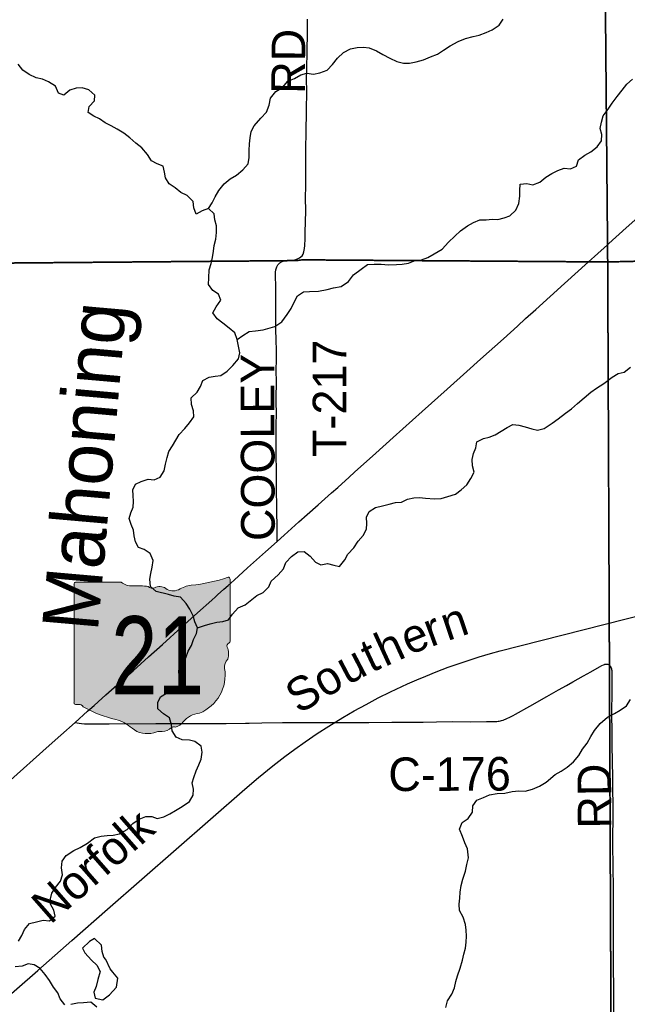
# Model space of a CAD drawing. Header units: feet. Extents: x 2113747 to 2516209, y 960708 to 1356798.
# Tile 127 of 253: x 2323162 to 2328583, y 1162361 to 1171152. Entities that reach past the tile are written whole.
import ezdxf
from ezdxf.enums import TextEntityAlignment as Align

# ---------------------------------------------------------------- set-up
doc = ezdxf.new("R2010")
doc.units = ezdxf.units.FT
doc.header["$LTSCALE"] = 50
doc.header["$MEASUREMENT"] = 0
doc.linetypes.add('OhDOT_USTN3', pattern=[0.22, 0.165, -0.055])
doc.linetypes.add('rr2', pattern=[0])
for name, color, linetype in [('0_Xref', 7, 'Continuous'), ('GM_X_County_Road', 3, 'Continuous'), ('GM_X_County_Road_Text', 3, 'Continuous'), ('GM_X_Minor_Lake', 5, 'Continuous'), ('GM_X_Minor_River', 5, 'Continuous'), ('GM_X_Minor_River_Text', 5, 'Continuous'), ('GM_X_Rail_Line', 251, 'rr2'), ('GM_X_Rail_Line_Text', 251, 'Continuous'), ('GM_X_State_Location', 251, 'Continuous'), ('GM_X_State_Route', 1, 'Continuous'), ('GM_X_State_Shield', 251, 'Continuous'), ('GM_X_Township', 251, 'OhDOT_USTN3'), ('GM_X_Township_Road', 4, 'Continuous'), ('GM_X_Township_Road_Text', 4, 'Continuous')]:
    doc.layers.add(name, color=color, linetype=linetype)
doc.styles.add('Styledgn030', font='dgn030.shx')
doc.styles.add('Styledgn031', font='dgn031.shx')

# ---------------------------------------------------------------- blocks, each defined once
blk = doc.blocks.new('M1-H5_218')
at = {"layer": 'GM_X_State_Shield', "linetype": 'Continuous', "true_color": 0x1e0000}
h = blk.add_hatch(color=18, dxfattribs=at)
edge = h.paths.add_edge_path()
edge.add_line((711.5512748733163, 89.69038223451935), (711.5512748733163, 642.4292893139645))
edge.add_line((711.5512748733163, 642.4292893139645), (711.4519030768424, 642.5278091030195))
edge.add_arc((696.1098771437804, 644.7216615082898), 15.49808853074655, 351.8620861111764, 457.7380000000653)
edge.add_line((694.0231617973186, 660.0786262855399), (694.0231846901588, 660.0786317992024))
edge.add_arc((215.6435505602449, 2056.797888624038), 1476.371144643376, 275.84446944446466, 288.906452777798, ccw=False)
edge.add_line((365.980108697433, 588.1009573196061), (365.9801066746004, 588.100959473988))
edge.add_arc((403.9586955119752, 293.5157865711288), 297.0232268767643, 97.34618055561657, 120.7688527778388)
edge.add_line((252.0087886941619, 548.7294678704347), (252.0087824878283, 548.7294645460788))
edge.add_arc((204.6127072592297, 651.1715615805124), 112.8750246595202, 233.8562055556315, 294.82819166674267, ccw=False)
edge.add_line((138.0374625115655, 560.0205441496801), (138.037465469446, 560.0205424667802))
edge.add_arc((83.506273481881, 483.6645863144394), 93.82900905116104, 54.4666833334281, 119.1411305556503)
edge.add_line((37.81506425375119, 565.6169892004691), (37.8150645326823, 565.6169886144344))
edge.add_arc((17.25471621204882, 605.7913352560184), 45.12987980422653, 219.7920611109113, 297.10236944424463, ccw=False)
edge.add_line((-17.42182925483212, 576.9080659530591), (-17.42182979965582, 576.9080661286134))
edge.add_arc((-110.2402786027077, 23.03722839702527), 561.5943102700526, 80.48669166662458, 94.98826944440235)
edge.add_line((-159.0719053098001, 582.5045121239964), (-159.0719000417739, 582.5044846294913))
edge.add_arc((-162.1074610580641, 738.9084848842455), 156.4334552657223, 231.6195055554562, 271.111883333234, ccw=False)
edge.add_line((-259.2340128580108, 616.2795369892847), (-259.2015184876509, 616.2440637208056))
edge.add_line((-259.2015184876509, 616.2440637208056), (-666.9041242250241, 616.2440637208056))
edge.add_line((-666.9041242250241, 616.2440637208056), (-666.9412597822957, 616.2795633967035))
edge.add_arc((-664.6604070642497, 600.3135952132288), 16.1280634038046, 98.1301027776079, 188.1301027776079)
edge.add_line((-680.6263752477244, 598.0327424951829), (-680.6072733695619, 598.0636480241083))
edge.add_line((-680.6072733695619, 598.0636480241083), (-680.6072733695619, -458.5712582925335))
edge.add_line((-680.6072733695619, -458.5712582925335), (-680.6263743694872, -458.6079740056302))
edge.add_arc((-664.5151342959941, -460.8841950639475), 16.27123962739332, 171.9583861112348, 258.3066138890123)
edge.add_line((-667.8128957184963, -476.8177448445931), (-667.8128982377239, -476.8177416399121))
edge.add_arc((-662.0481153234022, -352.7818432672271), 124.169790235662, 267.3389944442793, 280.6038555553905)
edge.add_line((-639.1987016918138, -474.8311820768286), (-639.1987019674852, -474.831181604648))
edge.add_arc((-636.6434350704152, -519.531103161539), 44.77289778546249, 29.74838055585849, 93.27174722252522, ccw=False)
edge.add_line((-597.7710303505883, -497.315151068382), (-597.7710260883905, -497.315154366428))
edge.add_arc((-71.36636178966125, 429.8114385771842), 1066.145201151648, 240.4129222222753, 257.1985000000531)
edge.add_line((-307.596447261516, -609.8331817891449), (-307.5964406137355, -609.8331830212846))
edge.add_arc((-389.2220105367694, -933.2680402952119), 333.5758393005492, 47.18415555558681, 75.83597222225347, ccw=False)
edge.add_line((-162.5091320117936, -688.5761702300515), (-162.5091265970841, -688.5761749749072))
edge.add_arc((-28.44017917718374, -524.7737584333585), 211.673603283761, 230.7003722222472, 286.291836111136)
edge.add_line((30.94060543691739, -727.9476660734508), (30.94060344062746, -727.9476635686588))
edge.add_arc((93.86574833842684, -890.0948709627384), 173.9289818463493, 85.69512222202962, 111.2099472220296, ccw=False)
edge.add_line((106.9214873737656, -716.6565868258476), (106.9214872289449, -716.6565896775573))
edge.add_arc((109.328603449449, -603.9020136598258), 112.7802669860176, 268.7770194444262, 315.5492722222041)
edge.add_line((189.8371287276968, -682.8815425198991), (189.8371289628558, -682.8815423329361))
edge.add_arc((211.3496800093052, -706.2366200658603), 31.75294487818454, 65.75173055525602, 132.6484222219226, ccw=False)
edge.add_line((224.3903386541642, -677.2850962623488), (224.3903387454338, -677.285096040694))
edge.add_arc((197.810206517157, -560.9801045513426), 119.3036230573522, 282.8731916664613, 323.2771111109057)
edge.add_line((293.436455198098, -632.3171569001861), (293.4364594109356, -632.3171512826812))
edge.add_arc((454.0505528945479, -755.2192038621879), 202.2419381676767, 94.40312222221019, 142.576749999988, ccw=False)
edge.add_line((438.5237596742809, -553.5741685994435), (438.5237560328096, -553.574169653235))
edge.add_arc((298.347410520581, -211.9398530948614), 369.2741719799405, 292.3088861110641, 368.9858388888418)
edge.add_line((663.0894711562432, -154.2627927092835), (663.0894695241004, -154.2627859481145))
edge.add_arc((767.0788936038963, -141.6241802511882), 104.7546403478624, 136.8064972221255, 186.9295944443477, ccw=False)
edge.add_line((690.707915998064, -69.92335421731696), (690.7079167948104, -69.92335321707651))
edge.add_arc((555.3839252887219, -20.75759949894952), 143.9786581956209, 340.0329638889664, 383.6495666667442)
edge.add_line((687.2706862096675, 36.99823405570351), (687.2706862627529, 36.99823372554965))
edge.add_arc((707.9709234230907, 49.11239851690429), 23.98442842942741, 107.9439833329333, 210.3369666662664, ccw=False)
edge.add_line((700.5816322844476, 71.9301806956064), (700.5816327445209, 71.93017908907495))
edge.add_arc((695.0167986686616, 87.5547599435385), 16.58598520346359, 289.6038111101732, 367.7341305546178)
edge.add_line((711.4519046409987, 89.78684346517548), (711.4156001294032, 89.82605697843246))
edge.add_line((711.4156001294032, 89.82605697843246), (711.5512748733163, 89.69038223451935))
at = {"layer": 'GM_X_State_Shield', "color": 7, "linetype": 'Continuous', "lineweight": 13, "flags": 128}
blk.add_lwpolyline([(711.5512748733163, 89.69038223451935), (711.5512748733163, 642.4292893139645), (711.4519030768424, 642.5278091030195, 0.4979057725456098), (694.0231617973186, 660.0786262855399), (694.0231846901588, 660.0786317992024, -0.05705544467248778), (365.980108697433, 588.1009573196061), (365.9801066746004, 588.100959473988, 0.1025580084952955), (252.0087886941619, 548.7294678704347), (252.0087824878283, 548.7294645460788, -0.272499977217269), (138.0374625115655, 560.0205441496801), (138.037465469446, 560.0205424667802, 0.2899328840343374), (37.81506425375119, 565.6169892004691), (37.8150645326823, 565.6169886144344, -0.3507354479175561), (-17.42182925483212, 576.9080659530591), (-17.42182979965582, 576.9080661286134, 0.06335965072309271), (-159.0719053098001, 582.5045121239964), (-159.0719000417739, 582.5044846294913, -0.1740440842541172), (-259.2340128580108, 616.2795369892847), (-259.2015184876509, 616.2440637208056), (-666.9041242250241, 616.2440637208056), (-666.9412597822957, 616.2795633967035, 0.414213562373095), (-680.6263752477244, 598.0327424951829), (-680.6072733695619, 598.0636480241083), (-680.6072733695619, -458.5712582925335), (-680.6263743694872, -458.6079740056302, 0.3956667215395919), (-667.8128957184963, -476.8177448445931), (-667.8128982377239, -476.8177416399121, 0.05794359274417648), (-639.1987016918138, -474.8311820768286), (-639.1987019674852, -474.831181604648, -0.2844960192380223), (-597.7710303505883, -497.315151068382), (-597.7710260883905, -497.315154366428, 0.0733721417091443), (-307.596447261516, -609.8331817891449), (-307.5964406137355, -609.8331830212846, -0.1256725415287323), (-162.5091320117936, -688.5761702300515), (-162.5091265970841, -688.5761749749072, 0.2474354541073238), (30.94060543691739, -727.9476660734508), (30.94060344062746, -727.9476635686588, -0.1117916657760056), (106.9214873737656, -716.6565868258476), (106.9214872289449, -716.6565896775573, 0.2069637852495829), (189.8371287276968, -682.8815425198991), (189.8371289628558, -682.8815423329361, -0.3004743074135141), (224.3903386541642, -677.2850962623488), (224.3903387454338, -677.285096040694, 0.1781447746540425), (293.436455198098, -632.3171569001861), (293.4364594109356, -632.3171512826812, -0.213348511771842), (438.5237596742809, -553.5741685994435), (438.5237560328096, -553.574169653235, 0.3476349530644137), (663.0894711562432, -154.2627927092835), (663.0894695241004, -154.2627859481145, -0.2222582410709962), (690.707915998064, -69.92335421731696), (690.7079167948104, -69.92335321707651, 0.1926447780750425), (687.2706862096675, 36.99823405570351), (687.2706862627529, 36.99823372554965, -0.4790820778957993), (700.5816322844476, 71.9301806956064), (700.5816327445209, 71.93017908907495, 0.354758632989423), (711.4519046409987, 89.78684346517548), (711.4156001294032, 89.82605697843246), (711.5512748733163, 89.69038223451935)], format="xyb", dxfattribs=at)
at = {"layer": 'GM_X_State_Shield', "color": 9, "linetype": 'Continuous', "lineweight": 13, "style": 'Styledgn030', "width": 0.8}
blk.add_text('21', height=696.0951421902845, dxfattribs=at).set_placement((64.34074133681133, -384.0604357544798), align=Align.CENTER)
blk = doc.blocks.new('POR')
at = {"layer": 'GM_X_County_Road', "flags": 128}
for points in [[(2325936.068665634, 1164877.873536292), (2326276.482608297, 1164877.853966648), (2326482.584558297, 1164879.428766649), (2326554.598849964, 1164880.675483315), (2326577.49906663, 1164880.905141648), (2326672.052683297, 1164880.970758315), (2326761.881899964, 1164881.528499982), (2326881.501083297, 1164884.710908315), (2327020.017866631, 1164885.006183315), (2327183.89549163, 1164884.612483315), (2327328.055308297, 1164884.842141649), (2327383.238924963, 1164885.170224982), (2327407.845174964, 1164886.154474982), (2327419.623366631, 1164887.335574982), (2327432.61546663, 1164889.008799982), (2327439.439599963, 1164890.255516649), (2327452.267658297, 1164893.011416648), (2327459.583916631, 1164894.947108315), (2327474.64294163, 1164899.376233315), (2327487.63504163, 1164903.870974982), (2327496.329249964, 1164907.217424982), (2327507.680933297, 1164911.974633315), (2327536.224183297, 1164925.688516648), (2327564.045649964, 1164940.058566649), (2327584.354008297, 1164951.213399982), (2327714.045349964, 1165023.916666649), (2327865.422999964, 1165109.776074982), (2327970.672133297, 1165169.684091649), (2328039.372783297, 1165208.168266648), (2328097.115449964, 1165241.567149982), (2328191.340983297, 1165295.274391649), (2328258.335599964, 1165331.133899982), (2328336.517858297, 1165375.162683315), (2328357.449574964, 1165385.956624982), (2328371.852433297, 1165392.813566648), (2328379.628008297, 1165395.897549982), (2328383.958708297, 1165397.242691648), (2328390.750033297, 1165398.686258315), (2328395.474433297, 1165399.047149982), (2328401.31431663, 1165398.915916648), (2328406.104333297, 1165398.194133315), (2328410.599074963, 1165396.947416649), (2328414.109566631, 1165395.372616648), (2328418.899583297, 1165392.649524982)], [(2328465.356183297, 1162084.749316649), (2328461.812883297, 1162483.501799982), (2328459.614724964, 1162712.700816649), (2328459.975616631, 1162955.121591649), (2328460.139658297, 1163393.965858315), (2328455.316833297, 1163787.075308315), (2328456.333891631, 1164089.994649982), (2328450.23154163, 1164582.775816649), (2328449.608183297, 1164621.391224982), (2328448.26304163, 1164806.627074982), (2328445.736799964, 1164940.386649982), (2328447.442833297, 1165178.279874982), (2328448.16461663, 1165223.752224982), (2328448.689549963, 1165285.891208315), (2328448.722358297, 1165296.225833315), (2328448.623933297, 1165308.069641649), (2328448.492699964, 1165315.812408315), (2328448.197424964, 1165326.343883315), (2328447.96776663, 1165330.543349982), (2328447.705299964, 1165334.841241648), (2328447.541258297, 1165336.645699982), (2328447.213174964, 1165339.992149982), (2328446.950708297, 1165341.993458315), (2328446.39296663, 1165345.963266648), (2328446.032074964, 1165347.800533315), (2328445.11344163, 1165352.164041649), (2328443.93234163, 1165357.019674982), (2328443.210558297, 1165359.349066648), (2328442.029458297, 1165362.597091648), (2328440.48746663, 1165366.402858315), (2328437.895608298, 1165371.717808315), (2328435.76306663, 1165375.490766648), (2328433.958608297, 1165378.181049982), (2328431.497983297, 1165381.494691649), (2328430.34969163, 1165382.872641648), (2328427.79064163, 1165385.726966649), (2328424.73946663, 1165388.482866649), (2328422.180416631, 1165390.418558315), (2328418.899583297, 1165392.649524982)], [(2323655.884174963, 1164877.821158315), (2323691.546833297, 1164871.095449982), (2323713.692458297, 1164868.044274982), (2323740.628099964, 1164866.272624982), (2323767.104424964, 1164865.419608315), (2323961.953116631, 1164865.944541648), (2324377.99559163, 1164868.864483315), (2324558.40861663, 1164869.750308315), (2324712.509358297, 1164869.619074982), (2325003.814549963, 1164869.487841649), (2325175.763024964, 1164871.456341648), (2325209.752458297, 1164872.145316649), (2325323.400524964, 1164875.426149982), (2325506.930341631, 1164878.313283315), (2325563.032591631, 1164878.542941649), (2325705.781649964, 1164877.886774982), (2325936.068665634, 1164877.873536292)]]:
    blk.add_lwpolyline(points, dxfattribs=at)
at = {"layer": 'GM_X_Minor_Lake'}
blk.add_line((2323969.339999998, 1162679.18), (2323930.419999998, 1162760.9), dxfattribs=at)
at = {"layer": 'GM_X_Minor_Lake', "flags": 128}
blk.add_lwpolyline([(2323930.419999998, 1162760.9), (2323912.169999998, 1162782.74), (2323897.609999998, 1162832.69), (2323892.979999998, 1162888.75), (2323830.309999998, 1162948.15), (2323784.599999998, 1162923.57), (2323721.299999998, 1162862.69), (2323743.759999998, 1162820.86), (2323802.499999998, 1162755.4), (2323849.009999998, 1162709.84), (2323879.629999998, 1162654.08), (2323860.459999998, 1162581.69), (2323845.169999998, 1162519.37), (2323823.719999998, 1162471.02), (2323836.329999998, 1162417.05), (2323904.489999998, 1162401.81), (2323963.969999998, 1162446.6), (2324025.199999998, 1162513.46), (2324038.279999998, 1162595.79), (2323993.669999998, 1162649.4), (2323969.339999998, 1162679.18)], dxfattribs=at)
at = {"layer": 'GM_X_Minor_River', "flags": 128}
for points in [[(2324788.799999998, 1169446.08), (2324737.149999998, 1169415.4), (2324714.519999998, 1169471.26), (2324709.869999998, 1169529.35), (2324655.299999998, 1169580.83), (2324598.969999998, 1169610.24), (2324548.519999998, 1169651.75), (2324496.129999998, 1169687.22), (2324463.539999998, 1169738.95), (2324452.959999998, 1169790.96), (2324442.379999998, 1169842.96), (2324388.119999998, 1169866.37), (2324337.849999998, 1169891.84), (2324301.219999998, 1169947.54), (2324250.559999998, 1170007.09), (2324198.079999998, 1170050.58), (2324145.549999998, 1170098.07), (2324091.089999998, 1170139.54), (2324032.729999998, 1170172.94), (2323978.369999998, 1170204.38), (2323924.079999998, 1170231.8), (2323873.709999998, 1170265.29), (2323823.419999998, 1170290.76), (2323773.069999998, 1170322.25), (2323782.469999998, 1170376.49), (2323829.899999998, 1170427.16), (2323833.339999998, 1170477.32), (2323778.809999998, 1170524.8), (2323720.619999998, 1170542.16), (2323664.659999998, 1170539.49), (2323610.839999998, 1170522.82), (2323557.349999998, 1170478.08), (2323507.169999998, 1170495.55), (2323480.449999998, 1170559.39), (2323418.039999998, 1170596.74), (2323365.759999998, 1170622.19), (2323309.659999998, 1170631.56), (2323245.319999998, 1170662.88), (2323188.879999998, 1170702.31), (2323148.279999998, 1170755.97)], [(2324846.589999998, 1169464.8), (2324880.019999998, 1169515.32), (2324905.399999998, 1169569.74), (2324938.739999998, 1169628.27), (2324986.079999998, 1169686.96), (2325039.589999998, 1169729.7), (2325097.199999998, 1169764.46), (2325152.669999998, 1169811.21), (2325200.069999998, 1169863.9), (2325209.419999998, 1169922.15), (2325210.719999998, 1169984.31), (2325212.069999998, 1170042.47), (2325217.459999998, 1170096.66), (2325228.829999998, 1170152.93), (2325254.239999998, 1170205.35), (2325313.479999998, 1170272.2), (2325362.869999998, 1170326.91), (2325388.189999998, 1170387.36), (2325399.459999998, 1170451.64), (2325446.799999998, 1170510.34), (2325506.379999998, 1170547.13), (2325555.769999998, 1170601.84), (2325613.479999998, 1170626.58), (2325671.109999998, 1170659.33), (2325722.939999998, 1170673.98), (2325785.019999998, 1170666.7), (2325840.899999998, 1170677.38), (2325904.629999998, 1170700.18), (2325954.059999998, 1170750.88), (2325997.429999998, 1170807.53), (2326050.829999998, 1170860.28), (2326114.479999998, 1170891.11), (2326172.339999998, 1170903.81), (2326230.299999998, 1170906.51), (2326280.369999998, 1170899.07), (2326344.649999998, 1170873.77), (2326400.989999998, 1170842.36), (2326463.359999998, 1170809.01), (2326525.709999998, 1170777.67), (2326585.849999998, 1170764.35), (2326639.859999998, 1170762.97), (2326699.719999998, 1170775.72), (2326763.519999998, 1170792.51), (2326827.209999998, 1170819.31), (2326888.929999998, 1170844.1), (2326944.509999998, 1170880.84), (2327004.069999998, 1170919.64), (2327075.649999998, 1170956.57), (2327139.339999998, 1170983.38), (2327207.149999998, 1171000.22), (2327262.999999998, 1171012.91), (2327322.719999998, 1171037.67), (2327376.439999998, 1171062.37), (2327439.979999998, 1171103.22), (2327475.389999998, 1171155.76)], [(2325101.669999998, 1168297.06), (2325153.259999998, 1168333.75), (2325208.859999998, 1168368.49), (2325266.799999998, 1168373.17), (2325334.699999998, 1168382), (2325438.349999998, 1168411.27), (2325499.859999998, 1168454.1), (2325547.139999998, 1168518.81), (2325584.519999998, 1168573.37), (2325609.889999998, 1168629.8), (2325641.249999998, 1168686.3), (2325694.849999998, 1168721.01), (2325748.819999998, 1168723.66), (2325826.749999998, 1168728.58), (2325904.569999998, 1168743.53), (2325962.399999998, 1168758.24), (2326030.249999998, 1168771.08), (2326095.759999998, 1168813.94), (2326141.069999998, 1168874.62), (2326208.499999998, 1168925.53), (2326266.039999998, 1168966.3), (2326323.999999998, 1168968.99), (2326386.009999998, 1168967.71), (2326452.059999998, 1168962.48), (2326523.999999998, 1168967.33), (2326575.989999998, 1168967.94), (2326631.859999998, 1168978.63), (2326689.599999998, 1169001.36), (2326747.509999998, 1169008.06), (2326803.279999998, 1169028.76), (2326860.899999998, 1169061.52), (2326932.439999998, 1169102.46), (2326987.719999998, 1169165.25), (2327045.129999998, 1169218.06), (2327096.569999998, 1169266.77), (2327158.069999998, 1169311.6), (2327209.739999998, 1169340.28), (2327267.459999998, 1169365.01), (2327325.449999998, 1169365.7), (2327377.369999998, 1169372.32), (2327429.399999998, 1169368.93), (2327483.239999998, 1169381.59), (2327535.039999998, 1169400.25), (2327588.459999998, 1169451), (2327615.799999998, 1169509.45), (2327623.049999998, 1169575.7), (2327624.479999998, 1169627.84), (2327627.839999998, 1169684.01), (2327687.789999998, 1169688.73), (2327739.909999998, 1169677.31), (2327801.619999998, 1169702.1), (2327855.119999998, 1169746.83), (2327908.759999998, 1169777.53), (2327962.439999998, 1169806.23), (2328020.219999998, 1169824.96), (2328076.259999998, 1169821.61), (2328129.989999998, 1169844.3), (2328147.359999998, 1169900.64), (2328204.899999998, 1169941.41), (2328258.549999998, 1169972.12), (2328314.039999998, 1170016.88), (2328353.449999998, 1170069.47), (2328356.819999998, 1170125.64), (2328342.219999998, 1170179.6), (2328353.589999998, 1170235.88), (2328368.939999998, 1170294.2), (2328412.259999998, 1170352.84), (2328449.659999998, 1170407.41), (2328492.989999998, 1170466.06), (2328536.359999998, 1170522.71), (2328577.739999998, 1170577.33), (2328629.229999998, 1170622.05)], [(2324612.109999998, 1164721.22), (2324557.819999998, 1164746.63), (2324523.189999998, 1164802.35), (2324516.589999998, 1164856.4), (2324499.889999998, 1164918.34), (2324445.499999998, 1164953.78), (2324394.989999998, 1164999.29), (2324394.349999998, 1165055.41), (2324417.779999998, 1165105.79), (2324473.389999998, 1165138.51), (2324531.299999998, 1165147.22), (2324598.979999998, 1165174.07), (2324592.339999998, 1165230.11), (2324583.669999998, 1165290.14), (2324583.079999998, 1165342.26), (2324602.489999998, 1165394.6), (2324643.819999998, 1165453.21), (2324665.129999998, 1165513.6), (2324694.549999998, 1165564.06), (2324711.939999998, 1165618.39), (2324739.319999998, 1165672.83), (2324748.739999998, 1165723.05), (2324724.139999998, 1165776.89), (2324709.549999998, 1165828.83), (2324680.879999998, 1165888.63), (2324646.299999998, 1165940.34), (2324595.689999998, 1165995.87), (2324541.579999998, 1166005.26), (2324489.409999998, 1166020.67), (2324381.129999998, 1166047.47), (2324328.619999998, 1166092.96), (2324323.889999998, 1166157.05), (2324333.319999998, 1166207.27), (2324342.689999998, 1166263.5), (2324353.999999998, 1166323.78), (2324325.279999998, 1166387.58), (2324272.889999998, 1166423.05), (2324222.719999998, 1166438.5), (2324194.139999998, 1166490.28), (2324183.529999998, 1166544.27), (2324176.959999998, 1166594.31), (2324156.379999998, 1166646.18), (2324137.799999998, 1166698.09), (2324155.229999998, 1166748.4), (2324174.659999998, 1166798.74), (2324178.069999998, 1166850.91), (2324175.479999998, 1166902.99), (2324170.899999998, 1166955.05), (2324194.329999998, 1167005.45), (2324246.039999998, 1167030.11), (2324307.819999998, 1167048.88), (2324361.879999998, 1167043.49), (2324415.589999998, 1167068.19), (2324450.949999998, 1167124.73), (2324464.259999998, 1167185.02), (2324477.609999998, 1167243.31), (2324493.019999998, 1167295.61), (2324524.449999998, 1167346.09), (2324555.849999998, 1167398.58), (2324585.279999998, 1167449.05), (2324636.669999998, 1167501.77), (2324676.099999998, 1167552.34), (2324715.499999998, 1167604.93), (2324712.899999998, 1167659.02), (2324696.269999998, 1167714.96), (2324691.569999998, 1167777.04), (2324745.019999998, 1167825.78), (2324776.429999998, 1167878.27), (2324795.829999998, 1167930.62), (2324853.499999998, 1167959.36), (2324905.379999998, 1167969.99), (2324957.299999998, 1167976.62), (2325012.869999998, 1168013.36), (2325064.299999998, 1168064.08), (2325113.639999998, 1168122.8), (2325125.029999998, 1168177.05), (2325114.349999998, 1168237.07), (2325101.669999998, 1168297.06), (2325081.029999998, 1168354.95), (2325030.539999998, 1168398.46), (2324976.059999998, 1168441.93), (2324923.619999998, 1168481.39), (2324885.019999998, 1168535.07), (2324914.429999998, 1168587.54), (2324955.739999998, 1168648.16), (2324937.159999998, 1168700.07), (2324884.769999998, 1168735.54), (2324846.189999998, 1168787.2), (2324849.519999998, 1168847.38), (2324852.719999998, 1168917.58), (2324870.089999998, 1168973.93), (2324881.479999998, 1169028.18), (2324890.849999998, 1169084.43), (2324898.259999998, 1169136.64), (2324913.649999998, 1169190.94), (2324918.949999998, 1169253.15), (2324918.299999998, 1169311.28), (2324903.689999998, 1169365.24), (2324897.089999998, 1169419.29), (2324846.589999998, 1169464.8), (2324788.799999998, 1169446.08)], [(2324748.739999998, 1165723.05), (2324810.499999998, 1165743.82), (2324862.329999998, 1165758.46), (2324920.159999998, 1165773.17), (2324974.109999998, 1165777.81), (2325025.909999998, 1165794.45), (2325061.329999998, 1165844.98), (2325112.709999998, 1165899.71), (2325174.379999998, 1165928.49), (2325277.439999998, 1166009.89), (2325335.109999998, 1166038.63), (2325386.529999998, 1166089.35), (2325405.959999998, 1166139.69), (2325467.329999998, 1166194.53), (2325516.709999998, 1166249.23), (2325538.069999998, 1166305.61), (2325587.469999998, 1166358.31), (2325644.979999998, 1166401.08), (2325698.949999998, 1166403.72), (2325753.409999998, 1166362.26), (2325800.009999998, 1166308.7), (2325850.269999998, 1166285.23), (2325908.139999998, 1166295.93), (2325964.279999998, 1166282.55), (2326016.409999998, 1166271.15), (2326061.739999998, 1166329.8), (2326089.159999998, 1166380.25), (2326142.519999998, 1166437), (2326181.849999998, 1166495.59), (2326225.259999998, 1166548.22), (2326256.609999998, 1166604.72), (2326258.049999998, 1166654.85), (2326255.409999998, 1166710.95), (2326278.849999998, 1166761.34), (2326336.429999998, 1166798.09), (2326398.259999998, 1166812.86), (2326458.099999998, 1166825.59), (2326515.919999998, 1166840.3), (2326567.869999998, 1166844.92), (2326623.559999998, 1166871.63), (2326677.409999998, 1166884.29), (2326729.399999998, 1166884.91), (2326783.439999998, 1166881.53), (2326863.499999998, 1166874.46), (2326923.459999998, 1166877.17), (2326983.269999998, 1166893.91), (2327049.029999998, 1166914.73), (2327100.559999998, 1166955.43), (2327152.059999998, 1167000.13), (2327187.439999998, 1167054.68), (2327216.769999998, 1167113.15), (2327202.149999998, 1167169.11), (2327199.509999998, 1167225.21), (2327210.899999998, 1167279.46), (2327232.329999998, 1167329.83), (2327241.749999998, 1167382.07), (2327299.389999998, 1167412.81), (2327351.269999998, 1167423.44), (2327403.019999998, 1167444.1), (2327456.649999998, 1167476.81), (2327510.249999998, 1167511.52), (2327561.949999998, 1167538.18), (2327615.999999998, 1167532.81), (2327672.169999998, 1167517.43), (2327732.359999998, 1167500.1), (2327782.479999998, 1167488.66), (2327842.309999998, 1167503.4), (2327911.769999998, 1167550.33), (2327967.329999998, 1167589.07), (2328032.779999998, 1167637.95), (2328086.329999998, 1167676.67), (2328137.779999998, 1167725.38), (2328256.619999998, 1167827.02), (2328308.229999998, 1167861.7), (2328373.759999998, 1167902.57), (2328449.079999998, 1167961.59), (2328500.739999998, 1167992.27), (2328556.579999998, 1168004.96), (2328612.079999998, 1168049.71)], [(2326962.799999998, 1162333.35), (2326980.109999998, 1162393.69), (2327017.449999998, 1162452.26), (2327040.799999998, 1162508.65), (2327052.169999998, 1162564.92), (2327069.589999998, 1162615.23), (2327090.819999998, 1162683.63), (2327111.999999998, 1162756.04), (2327125.379999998, 1162810.32), (2327138.789999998, 1162862.6), (2327144.199999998, 1162914.79), (2327149.589999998, 1162968.97), (2327146.979999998, 1163023.06), (2327140.409999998, 1163073.1), (2327117.669999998, 1163138.98), (2327086.989999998, 1163198.76), (2327082.359999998, 1163254.83), (2327089.759999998, 1163309.04), (2327093.139999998, 1163363.2), (2327102.449999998, 1163423.44), (2327115.819999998, 1163479.73), (2327139.019999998, 1163550.16), (2327152.349999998, 1163608.44), (2327167.669999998, 1163668.76), (2327158.769999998, 1163748.84), (2327134.159999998, 1163802.67), (2327113.529999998, 1163858.54), (2327086.779999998, 1163926.39), (2327110.109999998, 1163984.79), (2327163.689999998, 1164021.5), (2327201.039999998, 1164078.07), (2327204.409999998, 1164134.23), (2327241.829999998, 1164184.79), (2327301.559999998, 1164207.54), (2327355.299999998, 1164230.22), (2327421.149999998, 1164243.01), (2327491.089999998, 1164247.84), (2327554.929999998, 1164260.63), (2327616.839999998, 1164267.36), (2327672.879999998, 1164264.01), (2327736.679999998, 1164280.8), (2327800.369999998, 1164307.61), (2327859.939999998, 1164344.38), (2327941.149999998, 1164413.49), (2327992.819999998, 1164442.16), (2328046.399999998, 1164478.87), (2328101.859999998, 1164525.62), (2328151.219999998, 1164582.34), (2328182.569999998, 1164638.83), (2328225.969999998, 1164691.46), (2328257.279999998, 1164751.96), (2328290.689999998, 1164804.47), (2328341.969999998, 1164867.22), (2328405.299999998, 1164926.09), (2328468.919999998, 1164958.91), (2328520.589999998, 1164987.58), (2328576.149999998, 1165026.32), (2328611.509999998, 1165082.86)], [(2323849.229999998, 1162337.02), (2323796.749999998, 1162380.5), (2323730.809999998, 1162375.72), (2323676.859999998, 1162373.09), (2323619.019999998, 1162358.37)], [(2323565.039999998, 1162357.75), (2323524.439999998, 1162411.4), (2323503.859999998, 1162463.27), (2323463.269999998, 1162514.9), (2323428.609999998, 1162574.64), (2323388.029999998, 1162626.28), (2323345.399999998, 1162681.91), (2323291.049999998, 1162713.34), (2323238.959999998, 1162722.75), (2323183.199999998, 1162702.06), (2323121.269999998, 1162697.33)], [(2323152.659999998, 1162926.2), (2323182.079999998, 1162976.65), (2323205.479999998, 1163029.04), (2323250.879999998, 1163081.69), (2323312.679999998, 1163098.44), (2323372.529999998, 1163111.17), (2323428.579999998, 1163105.81), (2323480.089999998, 1163148.51), (2323467.499999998, 1163200.48), (2323436.889999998, 1163254.24), (2323436.329999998, 1163304.34), (2323447.759999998, 1163354.59), (2323481.179999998, 1163405.08), (2323526.549999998, 1163459.73), (2323543.909999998, 1163516.07), (2323535.179999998, 1163580.11), (2323540.529999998, 1163638.29), (2323577.919999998, 1163690.85), (2323645.429999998, 1163733.73), (2323703.089999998, 1163762.47), (2323766.649999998, 1163801.3), (2323830.099999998, 1163848.14), (2323889.919999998, 1163862.86), (2323943.869999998, 1163867.51), (2323995.809999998, 1163872.12), (2324053.659999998, 1163884.83), (2324121.229999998, 1163921.7), (2324172.629999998, 1163974.41), (2324228.159999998, 1164015.16), (2324287.889999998, 1164037.9), (2324339.879999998, 1164038.52), (2324390.089999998, 1164019.06), (2324447.919999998, 1164033.76), (2324501.579999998, 1164062.46), (2324553.229999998, 1164093.13), (2324610.829999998, 1164127.88), (2324676.329999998, 1164170.74), (2324709.669999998, 1164229.26), (2324713.079999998, 1164281.41), (2324702.439999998, 1164337.41), (2324715.869999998, 1164387.69), (2324737.209999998, 1164446.06), (2324760.609999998, 1164498.46), (2324782.029999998, 1164548.82), (2324791.329999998, 1164611.06), (2324782.689999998, 1164667.09), (2324726.229999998, 1164708.52), (2324676.109999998, 1164719.96), (2324612.109999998, 1164721.22)]]:
    blk.add_lwpolyline(points, dxfattribs=at)
at = {"layer": 'GM_X_Rail_Line', "flags": 128}
blk.add_lwpolyline([(2311084.142196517, 1155295.631886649), (2311201.298041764, 1155244.410906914), (2311779.761265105, 1154993.134601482), (2312158.096510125, 1154829.541142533), (2312511.263530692, 1154680.155552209), (2312579.867239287, 1154653.363571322), (2312659.431303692, 1154623.730016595), (2312734.935977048, 1154598.561792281), (2312819.77724981, 1154574.611385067), (2312911.925426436, 1154553.09661288), (2313002.449846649, 1154535.641231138), (2313079.578276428, 1154526.304631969), (2313137.221629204, 1154520.621484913), (2313207.449094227, 1154515.750214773), (2313273.617168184, 1154513.314580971), (2313355.210928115, 1154514.938336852), (2313438.022505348, 1154518.997727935), (2313496.477736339, 1154524.680875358), (2313582.942765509, 1154535.235292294), (2313663.724647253, 1154549.443158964), (2313733.952112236, 1154564.462907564), (2313805.397394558, 1154582.730167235), (2313874.812981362, 1154603.027122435), (2313933.674151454, 1154623.730016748), (2313987.258113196, 1154643.215093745), (2314052.208369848, 1154670.007075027), (2314110.663600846, 1154695.175299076), (2314178.861370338, 1154729.680122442), (2314238.12847953, 1154761.749312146), (2314287.247111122, 1154792.19474496), (2314347.732037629, 1154830.353021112), (2314403.345694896, 1154868.105357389), (2314454.494022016, 1154906.669572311), (2314510.107679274, 1154949.699117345), (2314568.96884937, 1154998.005870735), (2314636.354740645, 1155056.05516289), (2314832.42332794, 1155228.579281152), (2314973.080044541, 1155351.819291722), (2315132.006386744, 1155490.00406575), (2315563.11371531, 1155867.527431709), (2316002.745765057, 1156251.545823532), (2316564.971424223, 1156745.573713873), (2317033.425150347, 1157155.166270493), (2317397.552526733, 1157473.422527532), (2317716.21472345, 1157753.520509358), (2318035.688798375, 1158033.212552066), (2318363.687594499, 1158320.211497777), (2318636.072733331, 1158557.685875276), (2319103.308642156, 1158967.684369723), (2319901.384920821, 1159667.929323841), (2320479.848144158, 1160174.541326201), (2320858.589328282, 1160507.817330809), (2321081.449896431, 1160701.044344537), (2321691.576369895, 1161236.072083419), (2321957.466483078, 1161469.081129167), (2322300.079086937, 1161769.882005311), (2322646.345142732, 1162073.118516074), (2322831.453374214, 1162234.276339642), (2322971.502365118, 1162357.275888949), (2323322.639690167, 1162664.165851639), (2323627.499957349, 1162931.273781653), (2323944.538397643, 1163209.748007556), (2325171.692309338, 1164282.645059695), (2325292.256223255, 1164386.159531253), (2325419.72110194, 1164490.485880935), (2325528.512781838, 1164574.109336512), (2325617.413445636, 1164640.277410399), (2325709.155683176, 1164705.227666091), (2325815.105789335, 1164777.890766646), (2325919.432139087, 1164844.870718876), (2326046.085139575, 1164921.999147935), (2326146.758037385, 1164980.048440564), (2326252.302204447, 1165039.315549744), (2326360.687945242, 1165096.147024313), (2326471.837046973, 1165151.649692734), (2326622.924606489, 1165222.394085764), (2326704.924305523, 1165257.71078739), (2326786.924004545, 1165292.21561168), (2326877.448424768, 1165328.344191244), (2326985.428226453, 1165370.155919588), (2327083.665489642, 1165404.660743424), (2327181.496813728, 1165437.947749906), (2327262.278695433, 1165463.52191434), (2327363.357532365, 1165493.967346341), (2327448.604744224, 1165517.917753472), (2329872.873073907, 1166131.697678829), (2331086.630995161, 1166439.399519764), (2332141.666726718, 1166706.507450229), (2332782.644572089, 1166868.883091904), (2333532.008158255, 1167059.67447084), (2334384.88621597, 1167274.416256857), (2334706.795925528, 1167358.851590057), (2334794.478772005, 1167384.01981497), (2334871.201262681, 1167407.970222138), (2335041.289747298, 1167463.177940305), (2335188.23970298, 1167515.950023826), (2335342.090623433, 1167576.029011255), (2335459.812963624, 1167625.553581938), (2335572.258095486, 1167677.919724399), (2335676.178506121, 1167726.632417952), (2335804.455263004, 1167791.176736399), (2335945.722071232, 1167865.869531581), (2336076.028523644, 1167939.750448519), (2336252.206094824, 1168046.918372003), (2336353.690870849, 1168113.898324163), (2336444.215291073, 1168175.195128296), (2336530.27438113, 1168236.491933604), (2336622.828496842, 1168303.877826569), (2336727.966724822, 1168384.659707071), (2336898.461148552, 1168518.619610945), (2337083.569380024, 1168663.539871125), (2337215.905527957, 1168763.400890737), (2337357.172336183, 1168862.85597124), (2337527.666759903, 1168974.895163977)], dxfattribs=at)
at = {"layer": 'GM_X_State_Route', "flags": 128}
for points in [[(2328418.840989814, 1169153.388009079), (2328572.508199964, 1169292.608916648), (2328962.107158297, 1169638.802449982), (2329174.114608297, 1169830.009416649), (2329310.36761663, 1169953.434366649), (2329527.230699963, 1170149.103266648), (2329691.206749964, 1170295.559666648), (2329893.43731663, 1170478.105233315), (2330044.093183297, 1170611.963233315), (2330189.20444163, 1170743.819924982), (2330326.40889163, 1170865.210758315), (2330493.862624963, 1171017.605466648), (2330634.938458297, 1171145.426733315), (2330884.445833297, 1171368.621824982), (2330998.782874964, 1171470.426083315), (2331087.168524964, 1171554.382608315), (2331651.242199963, 1172060.582383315), (2332210.197774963, 1172562.221799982), (2332554.389999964, 1172876.197549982), (2333063.247249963, 1173335.579833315)], [(2323051.948374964, 1164337.861608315), (2323426.553924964, 1164670.603724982), (2323529.900174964, 1164764.533983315), (2323655.884174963, 1164877.821158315), (2323768.613608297, 1164977.296024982), (2323827.176483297, 1165029.822166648), (2323863.659349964, 1165062.761733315), (2323931.638216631, 1165124.507016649), (2324057.13009163, 1165235.103908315), (2324133.01576663, 1165301.967291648), (2324174.190224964, 1165337.958033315), (2324312.608583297, 1165463.417099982), (2324437.64114163, 1165574.538924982), (2324604.96364163, 1165727.097674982), (2324749.84524163, 1165855.607916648), (2324876.977533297, 1165969.223174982), (2324908.243874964, 1165998.061699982), (2324927.371133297, 1166015.843816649), (2324982.718791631, 1166066.959199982), (2325022.220024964, 1166101.473566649), (2325075.238291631, 1166149.406541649), (2325195.743299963, 1166258.330208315), (2325356.668174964, 1166401.177691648), (2325459.522299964, 1166494.648633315), (2325521.201966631, 1166550.685266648), (2325654.010099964, 1166669.451433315), (2325726.155624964, 1166734.149466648), (2325825.827341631, 1166821.189974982), (2325943.379599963, 1166926.603149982), (2326000.269249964, 1166975.421949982), (2326101.61419163, 1167067.482133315), (2326150.203333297, 1167112.068658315), (2326339.343374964, 1167282.868841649), (2326493.476924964, 1167422.074599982), (2326753.942283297, 1167652.881224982), (2326975.759424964, 1167852.815208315), (2327152.563533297, 1168009.474999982), (2327274.085599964, 1168119.809424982), (2327479.334533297, 1168303.765749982), (2327602.98914163, 1168416.462374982), (2327675.758024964, 1168482.833633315), (2327765.948133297, 1168564.067066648), (2328024.084099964, 1168797.203083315), (2328238.42094163, 1168990.247316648), (2328291.340783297, 1169037.917824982), (2328407.088583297, 1169142.740449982), (2328418.840989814, 1169153.388009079)]]:
    blk.add_lwpolyline(points, dxfattribs=at)
at = {"layer": 'GM_X_Township', "flags": 128}
for points in [[(2298809.552371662, 1195370.559254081), (2299323.751343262, 1195370.349254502), (2300042.469905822, 1195361.869271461), (2303164.934510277, 1195327.765813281), (2305509.148972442, 1195320.509354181), (2308630.391721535, 1195310.220774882), (2313387.729105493, 1195294.539122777), (2318541.547387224, 1195277.550547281), (2322464.445061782, 1195264.619465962), (2323786.211051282, 1195265.080098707), (2328174.653641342, 1195266.609461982), (2328207.918533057, 1193014.615202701), (2328270.019257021, 1188810.468829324), (2328244.03023379, 1184236.391627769), (2328255.735384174, 1182375.384132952), (2328359.761746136, 1174454.686247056), (2328406.963701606, 1169147.714551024), (2328408.376027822, 1168988.925043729), (2328233.34529981, 1168990.140212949), (2325683.235568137, 1169007.844617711), (2325636.833735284, 1169001.657706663), (2325525.469336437, 1169000.110978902), (2322514.88788185, 1168974.462541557), (2318230.36721363, 1168931.33672589), (2313730.972370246, 1168875.470770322), (2311770.234993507, 1168874.931894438), (2309530.217540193, 1168866.870020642), (2299913.952437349, 1168806.127110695), (2299325.970550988, 1168799.366696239), (2298939.301504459, 1168800.085069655), (2298913.174567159, 1169574.758189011), (2298946.332272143, 1174137.999631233), (2298965.07823332, 1174519.167508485), (2298960.083371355, 1176941.611980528), (2298951.574551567, 1181068.281267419), (2298921.632701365, 1183253.882760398), (2298900.352900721, 1185554.379742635), (2298894.054567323, 1187465.165846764), (2298891.265178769, 1190227.111082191), (2298809.552371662, 1195370.559254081)], [(2328174.653641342, 1195266.609461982), (2330756.318839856, 1195208.406991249), (2336453.507083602, 1195161.109672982), (2338450.182976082, 1195156.874746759), (2340041.449907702, 1195153.499688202), (2340984.978020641, 1195137.559720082), (2344004.701981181, 1195133.679727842), (2347305.735379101, 1195156.479682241), (2353908.166545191, 1195164.073583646), (2353946.472097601, 1190013.629967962), (2354010.661969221, 1187061.995871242), (2354040.411909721, 1184707.640579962), (2354064.311861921, 1181402.667189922), (2354255.731479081, 1169691.230612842), (2337592.175209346, 1169175.190249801), (2337502.395791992, 1169178.998847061), (2337093.624016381, 1169168.156094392), (2336806.047346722, 1169160.528066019), (2333725.040060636, 1169120.628090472), (2332930.173006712, 1169098.445754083), (2328408.376027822, 1168988.925043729), (2328406.963701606, 1169147.714551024), (2328359.761746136, 1174454.686247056), (2328255.735384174, 1182375.384132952), (2328244.03023379, 1184236.391627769), (2328270.019257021, 1188810.468829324), (2328207.918533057, 1193014.615202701), (2328174.653641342, 1195266.609461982)], [(2328408.376027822, 1168988.925043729), (2332930.173006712, 1169098.445754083), (2333725.040060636, 1169120.628090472), (2336806.047346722, 1169160.528066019), (2337093.624016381, 1169168.156094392), (2337502.395791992, 1169178.998847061), (2337592.175209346, 1169175.190249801), (2354255.731479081, 1169691.230612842), (2354503.733285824, 1155149.611943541), (2354511.135080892, 1154715.606712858), (2354683.830622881, 1144589.580816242), (2341636.444058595, 1144533.819617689), (2338847.717211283, 1144449.996971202), (2338701.239454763, 1144445.594190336), (2331533.956504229, 1144357.964521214), (2329035.380370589, 1144312.519211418), (2328740.751452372, 1144306.70416698), (2328572.115163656, 1144328.025996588), (2328569.461898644, 1144727.636634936), (2328524.642545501, 1151477.919868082), (2328502.448618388, 1154820.567263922), (2328460.370255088, 1159751.363463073), (2328446.725761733, 1160089.794630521), (2328408.376027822, 1168988.925043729)], [(2298939.301504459, 1168800.085069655), (2299325.970550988, 1168799.366696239), (2299913.952437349, 1168806.127110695), (2309530.217540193, 1168866.870020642), (2311770.234993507, 1168874.931894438), (2313730.972370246, 1168875.470770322), (2318230.36721363, 1168931.33672589), (2322514.88788185, 1168974.462541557), (2325525.469336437, 1169000.110978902), (2325636.833735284, 1169001.657706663), (2325683.235568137, 1169007.844617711), (2328233.34529981, 1168990.140212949), (2328408.376027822, 1168988.925043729), (2328446.725761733, 1160089.794630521), (2328460.370255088, 1159751.363463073), (2328502.448618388, 1154820.567263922), (2328524.642545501, 1151477.919868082), (2328569.461898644, 1144727.636634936), (2328572.115163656, 1144328.025996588), (2328490.704541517, 1144329.964344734), (2323107.752191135, 1144286.4294996), (2321217.089314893, 1144268.779892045), (2318839.84881584, 1144267.822976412), (2315176.139933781, 1144280.449305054), (2311712.350824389, 1144286.13943115), (2311620.588569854, 1144271.650654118), (2311058.688907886, 1144272.848293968), (2303719.233428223, 1144223.608295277), (2299033.227034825, 1144175.620420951), (2299031.810734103, 1145317.069037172), (2299047.555012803, 1152560.662163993), (2299028.441650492, 1155427.913105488), (2298994.49293728, 1162899.30744737), (2298977.508323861, 1164715.212954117), (2298939.301504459, 1168800.085069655)]]:
    blk.add_lwpolyline(points, dxfattribs=at)
at = {"layer": 'GM_X_Township_Road', "flags": 128}
for points in [[(2325617.06791663, 1169007.602924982), (2325640.985191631, 1169016.986108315), (2325657.979908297, 1169025.581891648), (2325681.864374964, 1169044.413874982), (2325690.263308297, 1169059.440091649), (2325697.153058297, 1169078.632966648), (2325703.321024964, 1169108.160466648), (2325706.569049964, 1169134.603983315), (2325708.242274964, 1169193.855833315), (2325710.342008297, 1169242.969908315), (2325713.065099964, 1169357.897499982), (2325713.72126663, 1169433.356666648), (2325713.065099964, 1169574.596541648), (2325714.147774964, 1169656.420524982), (2325714.11496663, 1169732.076541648), (2325714.246199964, 1169784.208983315), (2325714.70551663, 1169810.357224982), (2325715.164833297, 1169836.571083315), (2325714.967983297, 1169856.256083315), (2325715.88661663, 1170007.141608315), (2325718.183199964, 1170138.276516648), (2325721.49684163, 1170345.461141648), (2325723.859041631, 1170512.029049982), (2325722.185816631, 1170623.938274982), (2325723.235683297, 1170702.448616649), (2325726.352474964, 1170879.580808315), (2325728.714674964, 1171024.757683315), (2325730.289474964, 1171155.400466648)], [(2325459.522299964, 1166494.648633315), (2325459.227024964, 1166533.296849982), (2325458.636474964, 1166615.186449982), (2325458.800516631, 1166661.183733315), (2325456.667974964, 1166729.359449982), (2325456.832016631, 1166755.212416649), (2325455.55249163, 1166836.872358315), (2325454.502624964, 1166925.979791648), (2325453.059058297, 1167017.416616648), (2325453.387141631, 1167076.274766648), (2325453.518374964, 1167132.475441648), (2325451.418641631, 1167258.525058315), (2325450.368774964, 1167369.384416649), (2325451.549874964, 1167521.516658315), (2325452.50131663, 1167646.942916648), (2325451.451449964, 1167728.865324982), (2325451.254599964, 1167791.365199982), (2325452.829399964, 1167899.698316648), (2325451.61549163, 1168036.968383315), (2325453.026249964, 1168102.716283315), (2325452.20604163, 1168197.926066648), (2325450.106308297, 1168293.037424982), (2325447.645683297, 1168385.458499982), (2325447.678491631, 1168478.929441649), (2325448.56431663, 1168569.808524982), (2325447.055133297, 1168633.227033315), (2325446.727049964, 1168729.224216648), (2325446.366158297, 1168796.284449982), (2325445.381908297, 1168838.475966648), (2325445.939649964, 1168897.432541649), (2325448.76116663, 1168919.545358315), (2325455.782149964, 1168944.020374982), (2325464.968483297, 1168964.197499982), (2325481.930391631, 1168981.389066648), (2325503.124574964, 1168993.331299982)], [(2325503.124574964, 1168993.331299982), (2325514.21379163, 1168996.677749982), (2325546.037874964, 1169001.598999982), (2325562.015533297, 1169003.140991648), (2325587.901308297, 1169004.945449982), (2325617.06791663, 1169007.602924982)]]:
    blk.add_lwpolyline(points, dxfattribs=at)
at = {"color": 7, "linetype": 'Continuous', "lineweight": 0}
blk.add_blockref('M1-H5_218', (2324327.350851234, 1165514.171079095), dxfattribs=at)
at = {"layer": 'GM_X_County_Road_Text', "char_height": 300.0000000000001, "attachment_point": 7, "line_spacing_factor": 0.8, "style": 'Styledgn030'}
for s, insert, rotation in [('{\\Fdgn000|c0;\\C256;C-176}', (2326452.168337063, 1164260.38472703), 0.275388), ('{\\Fdgn000|c0;\\C256;RD}', (2328442.425570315, 1163931.709715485), 90.479294)]:
    blk.add_mtext(s, dxfattribs=dict(at, insert=insert, rotation=rotation))
at = {"layer": 'GM_X_Minor_River_Text', "insert": (2324008.878875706, 1165667.088911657), "char_height": 500.1597599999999, "attachment_point": 7, "rotation": 84.97707222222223, "line_spacing_factor": 0.8, "style": 'Styledgn031'}
blk.add_mtext('{\\Fdgn000|c0;\\C256;Mahoning}', dxfattribs=at)
at = {"layer": 'GM_X_Rail_Line_Text', "char_height": 299.0000000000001, "attachment_point": 7, "line_spacing_factor": 0.8, "style": 'Styledgn030'}
for s, insert, rotation in [('{\\Fdgn000|c0;\\C256;n}', (2326977.637888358, 1165603.668091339), 18.585517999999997), ('{\\Fdgn000|c0;\\C256;r}', (2326830.056425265, 1165549.439307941), 20.148132), ('{\\Fdgn000|c0;\\C256;h}', (2326420.826270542, 1165372.367607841), 24.625483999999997), ('{\\Fdgn000|c0;\\C256;e}', (2326635.950409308, 1165471.225642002), 21.919858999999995), ('{\\Fdgn000|c0;\\C256;t}', (2326299.198965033, 1165315.165237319), 25.183858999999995), ('{\\Fdgn000|c0;\\C256;u}', (2326088.491701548, 1165204.871926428), 27.586208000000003), ('{\\Fdgn000|c0;\\C256;o}', (2325885.78648202, 1165084.679095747), 30.596940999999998), ('{\\Fdgn000|c0;\\C256;S}', (2325655.193719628, 1164944.105396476), 31.363384), ('{\\Fdgn000|c0;\\C256;Norfolk}', (2323438.835368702, 1163065.050749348), 41.21685)]:
    blk.add_mtext(s, dxfattribs=dict(at, insert=insert, rotation=rotation))
at = {"layer": 'GM_X_State_Location', "char_height": 1, "attachment_point": 5, "line_spacing_factor": 0.8, "style": 'Styledgn030'}
for s, insert in [('{\\Fdgn000|c0;\\C256;s}', (2324327.41365641, 1165514.171079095)), ('{\\Fdgn000|c0;\\C256;r}', (2324327.441732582, 1165514.171079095))]:
    blk.add_mtext(s, dxfattribs=dict(at, insert=insert))
at = {"layer": 'GM_X_State_Location', "insert": (2324075.312057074, 1165440.587357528), "char_height": 1, "attachment_point": 7, "rotation": 1e-05, "line_spacing_factor": 0.8, "style": 'Styledgn030'}
blk.add_mtext('{\\Fdgn000|c0;\\C256;88}', dxfattribs=at)
at = {"layer": 'GM_X_Township_Road_Text', "char_height": 300.0000000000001, "attachment_point": 7, "line_spacing_factor": 0.8, "style": 'Styledgn030'}
for s, insert, rotation in [('{\\Fdgn000|c0;\\C256;RD}', (2325706.345306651, 1170489.09635933), 89.513649), ('{\\Fdgn000|c0;\\C256;T-217}', (2326076.620794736, 1167247.818574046), 90), ('{\\Fdgn000|c0;\\C256;COOLEY}', (2325442.295128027, 1166497.770119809), 90.169281)]:
    blk.add_mtext(s, dxfattribs=dict(at, insert=insert, rotation=rotation))

msp = doc.modelspace()

# ---------------------------------------------------------------- block references
at = {"layer": '0_Xref'}
msp.add_blockref('POR', (0, 0), dxfattribs=at)

doc.saveas('drawing.dxf')
